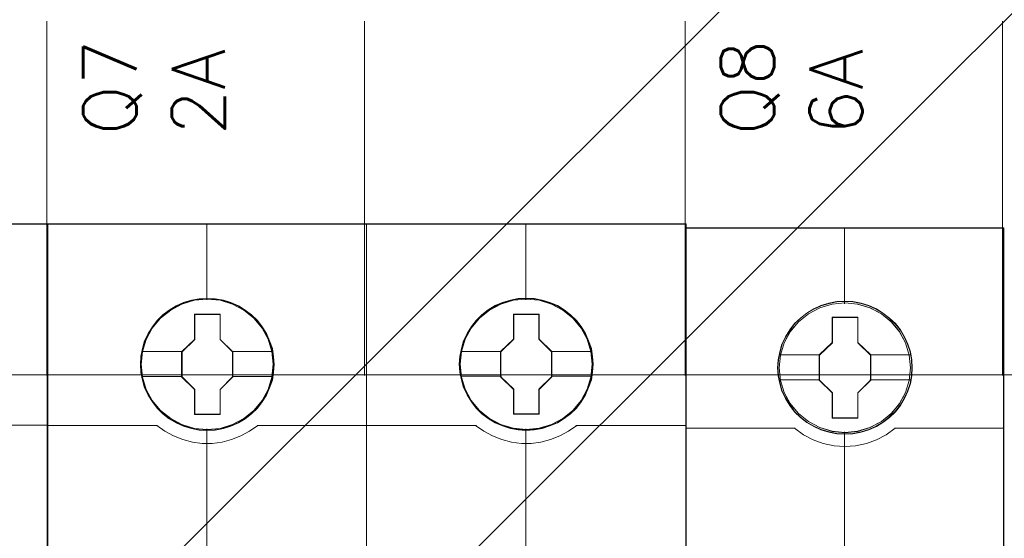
# Model space of a CAD drawing. Header units: millimetres. Extents: x 12819 to 17524, y -4386 to -1138.
# Tile 52 of 94: x 13087.78 to 13093.34, y -4211.69 to -4208.76. Entities that reach past the tile are written whole.
import ezdxf

# ---------------------------------------------------------------- set-up
doc = ezdxf.new("R2010")
doc.units = ezdxf.units.MM
doc.layers.get('0').update_dxf_attribs({"lineweight": 15})
for name, color, linetype, lineweight in [('45', 7, 'Continuous', 15), ('50', 7, 'Continuous', 15), ('60', 7, 'Continuous', 15)]:
    doc.layers.add(name, color=color, linetype=linetype, lineweight=lineweight)
doc.styles.get("Standard").update_dxf_attribs({"font": 'romans.shx', "width": 0.7, "oblique": 15})

# ---------------------------------------------------------------- blocks, each defined once
blk = doc.blocks.new('*U362')
at = {"layer": '60', "color": 253}
for points in [[(380.135744, -184.746816), (325.712738, -239.177273), (329.484378, -225.474677), (266.227126, -288.643388)], [(373.580276, -208.02291), (319.182582, -262.453338), (322.802345, -248.75075), (259.671657, -311.818115)]]:
    blk.add_lwpolyline(points, dxfattribs=at)
blk = doc.blocks.new('*U372')
at = {"layer": '50', "color": 7}
for points in [[(61.985145, -277.515554), (386.014855, -277.515554)], [(61.985145, -277.515554), (386.014855, -277.515554)], [(259.952153, -277.556101), (259.952153, -257.546274)], [(277.885816, -277.556101), (277.885816, -257.546274)], [(295.986872, -277.556101), (295.986872, -257.546274)], [(313.900176, -277.556101), (313.900176, -257.546274)]]:
    blk.add_lwpolyline(points, dxfattribs=at)
blk = doc.blocks.new('*U378')
at = {"layer": '45', "color": 7}
blk.add_lwpolyline([(259.999657, -268.998482), (188.000343, -268.998482), (188.000343, -351.065128), (259.999657, -351.065128), (259.999657, -268.998482)], close=True, dxfattribs=at)
at = {"layer": '45', "color": 139}
blk.add_lwpolyline([(259.999657, -268.998482), (188.000343, -268.998482), (188.000343, -351.065128), (259.999657, -351.065128), (259.999657, -268.998482)], close=True, dxfattribs=at)
at = {"layer": '45', "color": 59}
blk.add_lwpolyline([(259.979298, -269.021008), (188.020702, -269.021008), (188.020702, -351.044855), (259.979298, -351.044855), (259.979298, -269.021008)], close=True, dxfattribs=at)
at = {"layer": '45', "color": 139}
blk.add_lwpolyline([(253.78576, -280.362838), (259.999657, -280.362838)], dxfattribs=at)
blk = doc.blocks.new('*U379')
at = {"layer": '45', "color": 7}
for points in [[(278.002838, -268.996229), (259.97025, -268.996229), (259.97025, -351.074138), (278.002838, -351.074138), (296.029851, -351.074138), (296.029851, -268.996229), (278.002838, -268.996229)], [(272.775808, -276.931517), (272.747813, -276.483684), (272.680625, -276.035851), (272.523853, -275.604605), (272.344686, -275.189945), (272.109528, -274.802929), (271.829578, -274.454615), (271.504837, -274.133944), (271.140902, -273.857504), (270.76577, -273.619766), (270.340247, -273.437315), (269.909124, -273.304624), (269.455606, -273.221692), (269.002088, -273.199577), (268.548569, -273.221692), (268.106249, -273.304624), (267.65833, -273.437315), (267.249603, -273.619766), (266.857674, -273.857504), (266.499338, -274.133944), (266.168998, -274.454615), (265.905845, -274.802929), (265.659489, -275.189945), (265.463525, -275.604605), (265.345946, -276.035851), (265.256362, -276.483684), (265.222768, -276.931517), (265.256362, -277.37935), (265.345946, -277.810596), (265.463525, -278.241843), (265.659489, -278.656503), (265.905845, -279.043519), (266.168998, -279.402891), (266.499338, -279.723561), (266.857674, -280.000001), (267.249603, -280.226682), (267.65833, -280.409132), (268.106249, -280.547352), (268.548569, -280.635813), (269.002088, -280.657928), (269.455606, -280.635813), (269.909124, -280.547352), (270.340247, -280.409132), (270.76577, -280.226682), (271.140902, -280.000001), (271.504837, -279.723561), (271.829578, -279.402891), (272.109528, -279.043519), (272.344686, -278.656503), (272.523853, -278.241843), (272.680625, -277.810596), (272.747813, -277.37935), (272.775808, -276.931517)], [(272.775808, -276.931517), (272.747813, -276.483684), (272.680625, -276.035851), (272.523853, -275.604605), (272.344686, -275.189945), (272.109528, -274.802929), (271.829578, -274.454615), (271.504837, -274.133944), (271.140902, -273.857504), (270.76577, -273.619766), (270.340247, -273.437315), (269.909124, -273.304624), (269.455606, -273.221692), (269.002088, -273.199577), (268.548569, -273.221692), (268.106249, -273.304624), (267.65833, -273.437315), (267.249603, -273.619766), (266.857674, -273.857504), (266.499338, -274.133944), (266.168998, -274.454615), (265.905845, -274.802929), (265.659489, -275.189945), (265.463525, -275.604605), (265.345946, -276.035851), (265.256362, -276.483684), (265.222768, -276.931517), (265.256362, -277.37935), (265.345946, -277.810596), (265.463525, -278.241843), (265.659489, -278.656503), (265.905845, -279.043519), (266.168998, -279.402891), (266.499338, -279.723561), (266.857674, -280.000001), (267.249603, -280.226682), (267.65833, -280.409132), (268.106249, -280.547352), (268.548569, -280.635813), (269.002088, -280.657928), (269.455606, -280.635813), (269.909124, -280.547352), (270.340247, -280.409132), (270.76577, -280.226682), (271.140902, -280.000001), (271.504837, -279.723561), (271.829578, -279.402891), (272.109528, -279.043519), (272.344686, -278.656503), (272.523853, -278.241843), (272.680625, -277.810596), (272.747813, -277.37935), (272.775808, -276.931517)], [(290.784119, -276.919742), (290.756116, -276.471971), (290.688908, -276.024199), (290.532089, -275.593012), (290.352868, -275.183937), (290.11764, -274.791446), (289.837606, -274.443179), (289.512767, -274.128081), (289.148724, -273.851679), (288.77908, -273.608445), (288.347828, -273.42602), (287.916577, -273.298875), (287.462923, -273.215954), (287.009268, -273.188314), (286.555614, -273.215954), (286.113161, -273.298875), (285.665108, -273.42602), (285.256259, -273.608445), (284.864212, -273.851679), (284.50577, -274.128081), (284.17533, -274.443179), (283.912099, -274.791446), (283.665669, -275.183937), (283.469646, -275.593012), (283.352032, -276.024199), (283.262421, -276.471971), (283.228817, -276.919742), (283.262421, -277.367514), (283.352032, -277.804229), (283.469646, -278.235416), (283.665669, -278.644491), (283.912099, -279.036982), (284.17533, -279.396305), (284.50577, -279.711404), (284.864212, -279.987806), (285.256259, -280.219983), (285.665108, -280.402409), (286.113161, -280.535082), (286.555614, -280.62353), (287.009268, -280.651171), (287.462923, -280.62353), (287.916577, -280.535082), (288.347828, -280.402409), (288.77908, -280.219983), (289.148724, -279.987806), (289.512767, -279.711404), (289.837606, -279.396305), (290.11764, -279.036982), (290.352868, -278.644491), (290.532089, -278.235416), (290.688908, -277.804229), (290.756116, -277.367514), (290.784119, -276.919742)], [(290.784119, -276.919742), (290.756116, -276.471971), (290.688908, -276.024199), (290.532089, -275.593012), (290.352868, -275.183937), (290.11764, -274.791446), (289.837606, -274.443179), (289.512767, -274.128081), (289.148724, -273.851679), (288.77908, -273.608445), (288.347828, -273.42602), (287.916577, -273.298875), (287.462923, -273.215954), (287.009268, -273.188314), (286.555614, -273.215954), (286.113161, -273.298875), (285.665108, -273.42602), (285.256259, -273.608445), (284.864212, -273.851679), (284.50577, -274.128081), (284.17533, -274.443179), (283.912099, -274.791446), (283.665669, -275.183937), (283.469646, -275.593012), (283.352032, -276.024199), (283.262421, -276.471971), (283.228817, -276.919742), (283.262421, -277.367514), (283.352032, -277.804229), (283.469646, -278.235416), (283.665669, -278.644491), (283.912099, -279.036982), (284.17533, -279.396305), (284.50577, -279.711404), (284.864212, -279.987806), (285.256259, -280.219983), (285.665108, -280.402409), (286.113161, -280.535082), (286.555614, -280.62353), (287.009268, -280.651171), (287.462923, -280.62353), (287.916577, -280.535082), (288.347828, -280.402409), (288.77908, -280.219983), (289.148724, -279.987806), (289.512767, -279.711404), (289.837606, -279.396305), (290.11764, -279.036982), (290.352868, -278.644491), (290.532089, -278.235416), (290.688908, -277.804229), (290.756116, -277.367514), (290.784119, -276.919742)], [(290.76376, -276.919742), (290.735908, -276.474133), (290.669062, -276.028524), (290.513089, -275.59942), (290.334833, -275.19232), (290.100873, -274.801725), (289.822348, -274.45514), (289.49926, -274.141563), (289.137179, -273.866496), (288.769527, -273.624437), (288.340599, -273.442892), (287.911672, -273.316362), (287.460463, -273.233841), (287.009253, -273.206335), (286.558044, -273.233841), (286.117976, -273.316362), (285.672337, -273.442892), (285.265691, -273.624437), (284.875757, -273.866496), (284.519246, -274.141563), (284.190588, -274.45514), (283.928775, -274.801725), (283.683674, -275.19232), (283.488707, -275.59942), (283.371726, -276.028524), (283.282599, -276.474133), (283.249176, -276.919742), (283.282599, -277.365351), (283.371726, -277.799957), (283.488707, -278.229062), (283.683674, -278.636162), (283.928775, -279.026757), (284.190588, -279.384345), (284.519246, -279.697921), (284.875757, -279.972989), (285.265691, -280.204045), (285.672337, -280.385589), (286.117976, -280.517622), (286.558044, -280.605643), (287.009253, -280.63315), (287.460463, -280.605643), (287.911672, -280.517622), (288.340599, -280.385589), (288.769527, -280.204045), (289.137179, -279.972989), (289.49926, -279.697921), (289.822348, -279.384345), (290.100873, -279.026757), (290.334833, -278.636162), (290.513089, -278.229062), (290.669062, -277.799957), (290.735908, -277.365351), (290.76376, -276.919742)], [(268.289556, -274.096111), (269.730497, -274.096111), (269.730497, -275.513769), (270.448142, -276.217061), (270.448142, -277.629182), (269.730497, -278.343549), (269.730497, -279.750132), (268.289556, -279.750132), (268.289556, -278.343549), (267.554959, -277.629182), (267.554959, -276.217061), (268.289556, -275.513769), (268.289556, -274.096111)], [(268.289556, -274.096111), (269.730497, -274.096111), (269.730497, -274.096111), (269.730497, -275.513769), (269.730497, -275.513769), (270.448142, -276.217061), (270.448142, -276.217061), (270.448142, -277.629182), (270.448142, -277.629182), (269.730497, -278.343549), (269.730497, -278.343549), (269.730497, -279.750132), (269.730497, -279.750132), (268.289556, -279.750132), (268.289556, -279.750132), (268.289556, -278.343549), (268.289556, -278.343549), (267.554959, -277.629182), (267.554959, -277.629182), (267.554959, -276.217061), (267.554959, -276.217061), (268.289556, -275.513769), (268.289556, -275.513769), (268.289556, -274.096111), (268.289556, -274.096111)], [(268.299576, -274.114132), (269.720238, -274.114132), (269.720238, -275.522753), (270.427783, -276.221562), (270.427783, -277.624681), (269.720238, -278.334494), (269.720238, -279.732111), (268.299576, -279.732111), (268.299576, -278.334494), (267.575317, -277.624681), (267.575317, -276.221562), (268.299576, -275.522753), (268.299576, -274.114132)], [(286.297293, -274.084848), (287.737107, -274.084848), (287.737107, -275.502506), (288.454191, -276.205798), (288.454191, -277.623456), (287.737107, -278.337823), (287.737107, -279.738869), (286.297293, -279.738869), (286.297293, -278.337823), (285.56327, -277.623456), (285.56327, -276.205798), (286.297293, -275.502506), (286.297293, -274.084848)], [(286.297293, -274.084848), (287.737107, -274.084848), (287.737107, -274.084848), (287.737107, -275.502506), (287.737107, -275.502506), (288.454191, -276.205798), (288.454191, -276.205798), (288.454191, -277.623456), (288.454191, -277.623456), (287.737107, -278.337823), (287.737107, -278.337823), (287.737107, -279.738869), (287.737107, -279.738869), (286.297293, -279.738869), (286.297293, -279.738869), (286.297293, -278.337823), (286.297293, -278.337823), (285.56327, -277.623456), (285.56327, -277.623456), (285.56327, -276.205798), (285.56327, -276.205798), (286.297293, -275.502506), (286.297293, -275.502506), (286.297293, -274.084848), (286.297293, -274.084848)], [(286.306199, -274.102869), (287.727988, -274.102869), (287.727988, -275.51149), (288.436094, -276.210299), (288.436094, -277.61892), (287.727988, -278.328733), (287.727988, -279.720848), (286.306199, -279.720848), (286.306199, -278.328733), (285.581366, -277.61892), (285.581366, -276.210299), (286.306199, -275.51149), (286.306199, -274.102869)]]:
    blk.add_lwpolyline(points, close=True, dxfattribs=at)
at = {"layer": '45', "color": 139}
for points in [[(278.002838, -268.996229), (259.97025, -268.996229), (259.97025, -351.074138), (278.002838, -351.074138), (296.029851, -351.074138), (296.029851, -268.996229), (278.002838, -268.996229)], [(272.757711, -276.931504), (272.729851, -276.485835), (272.662985, -276.040166), (272.506964, -275.611004), (272.328655, -275.198348), (272.094624, -274.813202), (271.816016, -274.466571), (271.492831, -274.14745), (271.13064, -273.872346), (270.757305, -273.635756), (270.333821, -273.454187), (269.904764, -273.322137), (269.453419, -273.239606), (269.002074, -273.217598), (268.550729, -273.239606), (268.110528, -273.322137), (267.664755, -273.454187), (267.257987, -273.635756), (266.867936, -273.872346), (266.511318, -274.14745), (266.18256, -274.466571), (265.920668, -274.813202), (265.675493, -275.198348), (265.480468, -275.611004), (265.363452, -276.040166), (265.274298, -276.485835), (265.240865, -276.931504), (265.274298, -277.377172), (265.363452, -277.806335), (265.480468, -278.235497), (265.675493, -278.648154), (265.920668, -279.033299), (266.18256, -279.390935), (266.511318, -279.710056), (266.867936, -279.98516), (267.257987, -280.210745), (267.664755, -280.392314), (268.110528, -280.529866), (268.550729, -280.617899), (269.002074, -280.639908), (269.453419, -280.617899), (269.904764, -280.529866), (270.333821, -280.392314), (270.757305, -280.210745), (271.13064, -279.98516), (271.492831, -279.710056), (271.816016, -279.390935), (272.094624, -279.033299), (272.328655, -278.648154), (272.506964, -278.235497), (272.662985, -277.806335), (272.729851, -277.377172), (272.757711, -276.931504)], [(272.730567, -276.920357), (272.652179, -276.201553), (272.445011, -275.510396), (272.097866, -274.874531), (271.638738, -274.316076), (271.073226, -273.857148), (270.423728, -273.519863), (269.723837, -273.304222), (268.995951, -273.237871), (268.273664, -273.304222), (267.573774, -273.519863), (266.929874, -273.857148), (266.364363, -274.316076), (265.899635, -274.874531), (265.558089, -275.510396), (265.339723, -276.201553), (265.272534, -276.920357), (265.339723, -277.63916), (265.558089, -278.335846), (265.899635, -278.966182), (266.364363, -279.524637), (266.929874, -279.978036), (267.573774, -280.32085), (268.273664, -280.536491), (268.995951, -280.608371), (269.723837, -280.536491), (270.423728, -280.32085), (271.073226, -279.978036), (271.638738, -279.524637), (272.097866, -278.966182), (272.445011, -278.335846), (272.652179, -277.63916), (272.730567, -276.920357)], [(272.730567, -276.925374), (272.657778, -276.20094), (272.45061, -275.515217), (272.103465, -274.873734), (271.633138, -274.315201), (271.073226, -273.861739), (270.429327, -273.518878), (269.729436, -273.308737), (269.00155, -273.242376), (268.273664, -273.308737), (267.573774, -273.518878), (266.935473, -273.861739), (266.364363, -274.315201), (265.899635, -274.873734), (265.55249, -275.515217), (265.345322, -276.20094), (265.272534, -276.925374), (265.345322, -277.644277), (265.55249, -278.335531), (265.899635, -278.965954), (266.364363, -279.530016), (266.935473, -279.983478), (267.573774, -280.32634), (268.273664, -280.536481), (269.00155, -280.608371), (269.729436, -280.536481), (270.429327, -280.32634), (271.073226, -279.983478), (271.633138, -279.530016), (272.103465, -278.965954), (272.45061, -278.335531), (272.657778, -277.644277), (272.730567, -276.925374)], [(290.738878, -276.920357), (290.666078, -276.201553), (290.453277, -275.510396), (290.111676, -274.874531), (289.641275, -274.316076), (289.081273, -273.857148), (288.437272, -273.519863), (287.73167, -273.304222), (287.009268, -273.237871), (286.281266, -273.304222), (285.581264, -273.519863), (284.937263, -273.857148), (284.371661, -274.316076), (283.90686, -274.874531), (283.559659, -275.510396), (283.352459, -276.201553), (283.274058, -276.920357), (283.352459, -277.63916), (283.559659, -278.335846), (283.90686, -278.966182), (284.371661, -279.524637), (284.937263, -279.978036), (285.581264, -280.32085), (286.281266, -280.536491), (287.009268, -280.608371), (287.73167, -280.536491), (288.437272, -280.32085), (289.081273, -279.978036), (289.641275, -279.524637), (290.111676, -278.966182), (290.453277, -278.335846), (290.666078, -277.63916), (290.738878, -276.920357)], [(290.732092, -276.920869), (290.659292, -276.196435), (290.452095, -275.510712), (290.104899, -274.869229), (289.645705, -274.310696), (289.080112, -273.857234), (288.43052, -273.514372), (287.730528, -273.304231), (287.002537, -273.237871), (286.274546, -273.304231), (285.580154, -273.514372), (284.936162, -273.857234), (284.370569, -274.310696), (283.905775, -274.869229), (283.564179, -275.510712), (283.345782, -276.196435), (283.278583, -276.920869), (283.345782, -277.639772), (283.564179, -278.331025), (283.905775, -278.961448), (284.370569, -279.519981), (284.936162, -279.978973), (285.580154, -280.316305), (286.274546, -280.531976), (287.002537, -280.603866), (287.730528, -280.531976), (288.43052, -280.316305), (289.080112, -279.978973), (289.645705, -279.519981), (290.104899, -278.961448), (290.452095, -278.331025), (290.659292, -277.639772), (290.732092, -276.920869)]]:
    blk.add_lwpolyline(points, close=True, dxfattribs=at)
at = {"layer": '45', "color": 59}
blk.add_lwpolyline([(278.002836, -269.016503), (259.988346, -269.016503), (259.988346, -351.056118), (278.002836, -351.056118), (296.011755, -351.056118), (296.011755, -269.016503), (278.002836, -269.016503)], close=True, dxfattribs=at)
at = {"layer": '45', "color": 139}
for points in [[(268.982323, -268.996229), (268.982323, -273.287428)], [(277.983085, -287.818937), (277.983085, -268.996229)], [(286.988372, -268.996229), (286.988372, -273.287428)], [(259.97025, -280.369596), (266.193195, -280.369596)], [(266.152477, -280.369596), (266.60115, -280.696032), (267.100299, -280.965198), (267.616273, -281.171368), (268.165897, -281.308815), (268.715521, -281.383265), (269.276362, -281.383265), (269.837203, -281.308815), (270.375611, -281.171368), (270.902801, -280.965198), (271.390733, -280.696032), (271.850623, -280.369596)], [(268.982323, -280.558814), (268.982323, -287.818937)], [(271.812168, -280.369596), (284.194719, -280.369596)], [(284.154002, -280.369596), (284.619597, -280.696032), (285.107629, -280.965198), (285.629319, -281.171368), (286.173447, -281.308815), (286.734404, -281.383265), (287.289751, -281.383265), (287.839489, -281.308815), (288.383617, -281.171368), (288.905307, -280.965198), (289.404559, -280.696032), (289.858934, -280.369596)], [(286.988372, -280.558814), (286.988372, -287.818937)], [(289.818217, -280.369596), (296.029851, -280.369596)]]:
    blk.add_lwpolyline(points, dxfattribs=at)
at = {"layer": '45', "color": 7}
for points in [[(265.295154, -276.20229), (267.595676, -276.20229)], [(270.407424, -276.20229), (272.703422, -276.20229)], [(283.301203, -276.191027), (285.603987, -276.191027)], [(288.415735, -276.191027), (290.711733, -276.191027)], [(265.295154, -277.603406), (267.595676, -277.603406)], [(270.407424, -277.603406), (272.703422, -277.603406)], [(283.301203, -277.598901), (285.603987, -277.598901)], [(288.415735, -277.598901), (290.711733, -277.598901)]]:
    blk.add_lwpolyline(points, dxfattribs=at)
blk = doc.blocks.new('*U380')
at = {"layer": '45', "color": 7}
for points in [[(313.977086, -269.223742), (296.023065, -269.223742), (296.023065, -350.871405), (313.977086, -350.871405), (313.977086, -269.223742)], [(308.799216, -277.118468), (308.776927, -276.667444), (308.704488, -276.216419), (308.548465, -275.781896), (308.364581, -275.363873), (308.130547, -274.973352), (307.851935, -274.626833), (307.5176, -274.307815), (307.149832, -274.0273), (306.782063, -273.785287), (306.347428, -273.598277), (305.912793, -273.47177), (305.455869, -273.383765), (305.004517, -273.361764), (304.547593, -273.383765), (304.101813, -273.47177), (303.650461, -273.598277), (303.238115, -273.785287), (302.848058, -274.0273), (302.485862, -274.307815), (302.145955, -274.626833), (301.884059, -274.973352), (301.63888, -275.363873), (301.43828, -275.781896), (301.321262, -276.216419), (301.232107, -276.667444), (301.198673, -277.118468), (301.232107, -277.563993), (301.321262, -278.004017), (301.43828, -278.43854), (301.63888, -278.851063), (301.884059, -279.247084), (302.145955, -279.604604), (302.485862, -279.923621), (302.848058, -280.204136), (303.238115, -280.435149), (303.650461, -280.622159), (304.101813, -280.754166), (304.547593, -280.847671), (305.004517, -280.869673), (305.455869, -280.847671), (305.912793, -280.754166), (306.347428, -280.622159), (306.782063, -280.435149), (307.149832, -280.204136), (307.5176, -279.923621), (307.851935, -279.604604), (308.130547, -279.247084), (308.364581, -278.851063), (308.548465, -278.43854), (308.704488, -278.004017), (308.776927, -277.563993), (308.799216, -277.118468)], [(308.799216, -277.118468), (308.776927, -276.667444), (308.704488, -276.216419), (308.548465, -275.781896), (308.364581, -275.363873), (308.130547, -274.973352), (307.851935, -274.626833), (307.5176, -274.307815), (307.149832, -274.0273), (306.782063, -273.785287), (306.347428, -273.598277), (305.912793, -273.47177), (305.455869, -273.383765), (305.004517, -273.361764), (304.547593, -273.383765), (304.101813, -273.47177), (303.650461, -273.598277), (303.238115, -273.785287), (302.848058, -274.0273), (302.485862, -274.307815), (302.145955, -274.626833), (301.884059, -274.973352), (301.63888, -275.363873), (301.43828, -275.781896), (301.321262, -276.216419), (301.232107, -276.667444), (301.198673, -277.118468), (301.232107, -277.563993), (301.321262, -278.004017), (301.43828, -278.43854), (301.63888, -278.851063), (301.884059, -279.247084), (302.145955, -279.604604), (302.485862, -279.923621), (302.848058, -280.204136), (303.238115, -280.435149), (303.650461, -280.622159), (304.101813, -280.754166), (304.547593, -280.847671), (305.004517, -280.869673), (305.455869, -280.847671), (305.912793, -280.754166), (306.347428, -280.622159), (306.782063, -280.435149), (307.149832, -280.204136), (307.5176, -279.923621), (307.851935, -279.604604), (308.130547, -279.247084), (308.364581, -278.851063), (308.548465, -278.43854), (308.704488, -278.004017), (308.776927, -277.563993), (308.799216, -277.118468)], [(304.285488, -274.262803), (305.736055, -274.262803), (305.736055, -275.690015), (306.455716, -276.395355), (306.455716, -277.822566), (305.736055, -278.538927), (305.736055, -279.955118), (304.285488, -279.955118), (304.285488, -278.538927), (303.54896, -277.822566), (303.54896, -276.395355), (304.285488, -275.690015), (304.285488, -274.262803)], [(304.285488, -274.262803), (305.736055, -274.262803), (305.736055, -274.262803), (305.736055, -275.690015), (305.736055, -275.690015), (306.455716, -276.395355), (306.455716, -276.395355), (306.455716, -277.822566), (306.455716, -277.822566), (305.736055, -278.538927), (305.736055, -278.538927), (305.736055, -279.955118), (305.736055, -279.955118), (304.285488, -279.955118), (304.285488, -279.955118), (304.285488, -278.538927), (304.285488, -278.538927), (303.54896, -277.822566), (303.54896, -277.822566), (303.54896, -276.395355), (303.54896, -276.395355), (304.285488, -275.690015), (304.285488, -275.690015), (304.285488, -274.262803), (304.285488, -274.262803)], [(304.296103, -274.283076), (305.727479, -274.283076), (305.727479, -275.700687), (306.437619, -276.401282), (306.437619, -277.818892), (305.727479, -278.530434), (305.727479, -279.937097), (304.296103, -279.937097), (304.296103, -278.530434), (303.569319, -277.818892), (303.569319, -276.401282), (304.296103, -275.700687), (304.296103, -274.283076)]]:
    blk.add_lwpolyline(points, close=True, dxfattribs=at)
at = {"layer": '45', "color": 139}
for points in [[(313.977086, -269.223742), (296.023065, -269.223742), (296.023065, -350.871405), (313.977086, -350.871405), (313.977086, -269.223742)], [(308.78112, -277.117328), (308.758944, -276.668604), (308.686871, -276.21988), (308.531637, -275.787573), (308.348684, -275.371682), (308.115833, -274.983153), (307.838631, -274.638401), (307.505988, -274.321011), (307.14008, -274.041926), (306.774173, -273.801148), (306.341737, -273.615091), (305.9093, -273.48923), (305.454688, -273.401674), (305.00562, -273.379785), (304.551007, -273.401674), (304.107483, -273.48923), (303.658415, -273.615091), (303.248155, -273.801148), (302.860071, -274.041926), (302.499708, -274.321011), (302.161521, -274.638401), (301.90095, -274.983153), (301.657012, -275.371682), (301.457426, -275.787573), (301.341001, -276.21988), (301.252296, -276.668604), (301.219032, -277.117328), (301.252296, -277.56058), (301.341001, -277.99836), (301.457426, -278.430667), (301.657012, -278.841085), (301.90095, -279.235087), (302.161521, -279.590783), (302.499708, -279.908173), (302.860071, -280.187258), (303.248155, -280.417092), (303.658415, -280.603148), (304.107483, -280.734482), (304.551007, -280.82751), (305.00562, -280.849399), (305.454688, -280.82751), (305.9093, -280.734482), (306.341737, -280.603148), (306.774173, -280.417092), (307.14008, -280.187258), (307.505988, -279.908173), (307.838631, -279.590783), (308.115833, -279.235087), (308.348684, -278.841085), (308.531637, -278.430667), (308.686871, -277.99836), (308.758944, -277.56058), (308.78112, -277.117328)], [(308.710996, -277.117971), (308.632988, -276.397304), (308.426826, -275.715145), (308.086937, -275.082498), (307.618893, -274.526869), (307.061698, -274.070263), (306.420923, -273.734686), (305.724429, -273.520136), (305.000076, -273.45412), (304.275722, -273.520136), (303.579228, -273.734686), (302.944025, -274.070263), (302.381258, -274.526869), (301.913214, -275.082498), (301.573325, -275.715145), (301.367163, -276.397304), (301.289156, -277.117971), (301.367163, -277.833137), (301.573325, -278.520797), (301.913214, -279.147942), (302.381258, -279.703571), (302.944025, -280.154676), (303.579228, -280.495755), (304.275722, -280.704803), (305.000076, -280.781821), (305.724429, -280.704803), (306.420923, -280.495755), (307.061698, -280.154676), (307.618893, -279.703571), (308.086937, -279.147942), (308.426826, -278.520797), (308.632988, -277.833137), (308.710996, -277.117971)], [(308.706472, -277.111842), (308.634016, -276.396799), (308.427795, -275.714757), (308.082237, -275.076719), (307.625207, -274.521185), (307.062281, -274.070158), (306.415752, -273.729137), (305.719061, -273.520124), (304.994502, -273.45412), (304.275517, -273.520124), (303.5844, -273.729137), (302.937871, -274.070158), (302.374944, -274.521185), (301.917915, -275.076719), (301.572356, -275.714757), (301.360562, -276.396799), (301.29368, -277.111842), (301.360562, -277.826885), (301.572356, -278.514427), (301.917915, -279.141465), (302.374944, -279.702499), (302.937871, -280.153526), (303.5844, -280.489046), (304.275517, -280.703559), (304.994502, -280.775064), (305.719061, -280.703559), (306.415752, -280.489046), (307.062281, -280.153526), (307.625207, -279.702499), (308.082237, -279.141465), (308.427795, -278.514427), (308.634016, -277.826885), (308.706472, -277.111842)]]:
    blk.add_lwpolyline(points, close=True, dxfattribs=at)
at = {"layer": '45', "color": 59}
blk.add_lwpolyline([(313.95899, -269.244015), (296.041162, -269.244015), (296.041162, -350.853384), (313.95899, -350.853384), (313.95899, -269.244015)], close=True, dxfattribs=at)
at = {"layer": '45', "color": 139}
for points in [[(304.974062, -269.223742), (304.974062, -273.499172)], [(296.023065, -280.534036), (302.198506, -280.534036)], [(302.157789, -280.534036), (302.660155, -280.892762), (303.207175, -281.183159), (303.782104, -281.382452), (304.390524, -281.519109), (304.993363, -281.558968), (305.607365, -281.519109), (306.215785, -281.382452), (306.790715, -281.183159), (307.326571, -280.892762), (307.8401, -280.534036)], [(307.801645, -280.534036), (313.977086, -280.534036)], [(304.974062, -280.732264), (304.974062, -287.949588)]]:
    blk.add_lwpolyline(points, dxfattribs=at)
at = {"layer": '45', "color": 7}
for points in [[(301.271059, -276.380245), (303.589677, -276.380245)], [(306.414998, -276.380245), (308.72683, -276.380245)], [(301.271059, -277.799382), (303.589677, -277.799382)], [(306.414998, -277.799382), (308.72683, -277.799382)]]:
    blk.add_lwpolyline(points, dxfattribs=at)

msp = doc.modelspace()

# ---------------------------------------------------------------- block references
at = {"xscale": 0.1000000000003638, "yscale": 0.1000000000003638, "zscale": 0.1000000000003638}
for name in ['*U362', '*U372', '*U378']:
    msp.add_blockref(name, (13061.9398, -4183.0131), dxfattribs=at)
ref = msp.add_blockref('*U379', (13061.9398, -4183.0131), dxfattribs=dict(xscale=0.1000000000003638, yscale=0.1000000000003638, zscale=0.1000000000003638))
ref.add_attrib('Oznakowanie', 'Q7', (13088.4398, -4209.4131), dxfattribs={"height": 0.3, "rotation": 90, "flags": 2})
ref.add_attrib('Pr¹d znamionowy', '2A', (13088.9398, -4209.4131), dxfattribs={"height": 0.3, "rotation": 90, "flags": 2})
ref = msp.add_blockref('*U380', (13061.9398, -4183.0131), dxfattribs=dict(xscale=0.1000000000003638, yscale=0.1000000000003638, zscale=0.1000000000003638))
ref.add_attrib('Oznakowanie', 'Q8', (13092.0398, -4209.4131), dxfattribs={"height": 0.3, "rotation": 90, "flags": 2})
ref.add_attrib('Pr¹d znamionowy', '6A', (13092.5398, -4209.4131), dxfattribs={"height": 0.3, "rotation": 90, "flags": 2})

doc.saveas('drawing.dxf')
